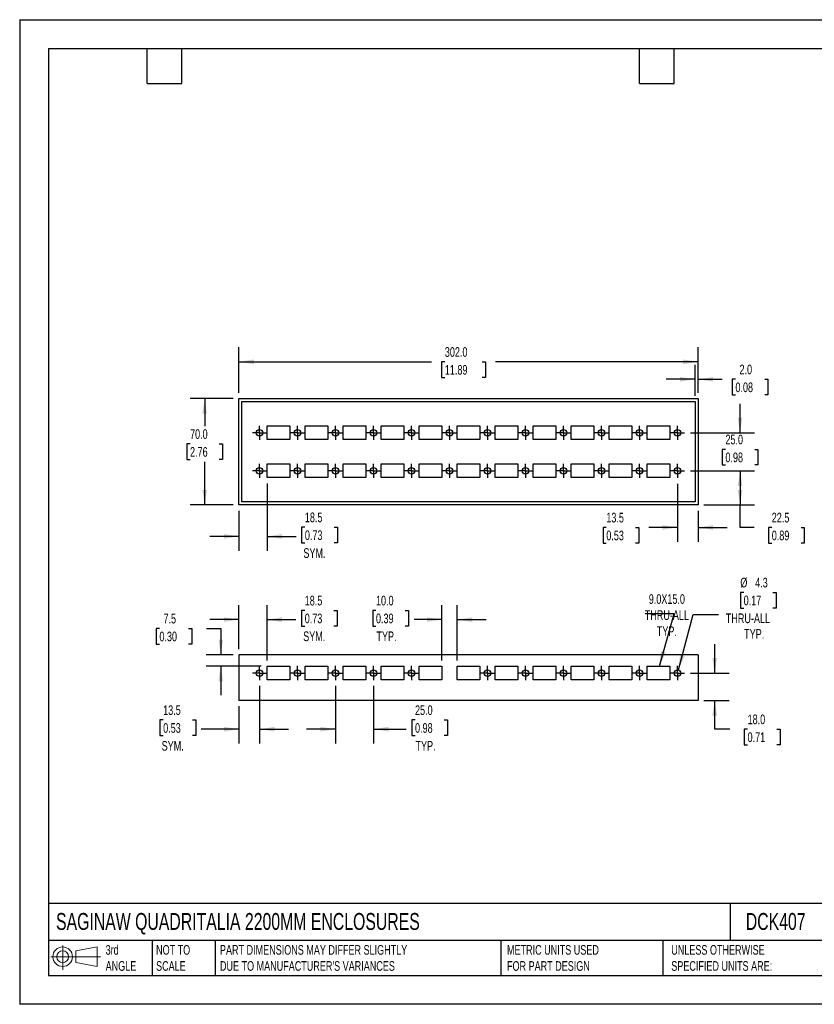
# Model space of a CAD drawing. Header units: millimetres. Extents: x 0 to 838, y 0 to 648.
# Tile 1 of 2: x 0 to 523, y 0 to 648. Entities that reach past the tile are written whole.
import ezdxf

# ---------------------------------------------------------------- set-up
doc = ezdxf.new("R2010")
doc.units = ezdxf.units.MM
doc.header["$LTSCALE"] = 3
doc.linetypes.add('CENTERX2', pattern=[20.32, 12.7, -2.54, 2.54, -2.54])
doc.layers.add('CENTER', color=40, linetype='CENTERX2')
doc.layers.add('DIMENSIONS', color=140, linetype='Continuous', lineweight=25)
doc.layers.add('TEXT', color=140, linetype='Continuous', lineweight=25)
doc.styles.add('SLDTEXTSTYLE0', font='TXT', dxfattribs={"width": 0.7})
doc.dimstyles.new('SLDDIMSTYLE0', dxfattribs={"dimtxt": 6.474023, "dimasz": 9.906, "dimexe": 0, "dimexo": 0.0625, "dimgap": 1.618506, "dimtad": 0, "dimtih": 1, "dimtoh": 1, "dimdec": 1, "dimrnd": 1e-09, "dimzin": 12, "dimdsep": 46, "dimtxsty": 'SLDTEXTSTYLE0', "dimsah": 1, "dimcen": 0, "dimadec": 0, "dimazin": 3, "dimtfac": 1, "dimtdec": 1, "dimtofl": 0, "dimtmove": 0, "dimatfit": 3, "dimfxl": 0, "dimfrac": 2, "dimtolj": 1, "dimtzin": 12, "dimarcsym": 0})
doc.dimstyles.new('SLDDIMSTYLE1', dxfattribs={"dimtxt": 6.474023, "dimasz": 9.906, "dimexe": 0, "dimexo": 0.0625, "dimgap": 1.618506, "dimtad": 0, "dimtih": 1, "dimtoh": 1, "dimdec": 1, "dimrnd": 1e-09, "dimzin": 12, "dimdsep": 46, "dimtxsty": 'SLDTEXTSTYLE0', "dimsah": 1, "dimcen": 0.09, "dimadec": 0, "dimazin": 3, "dimtfac": 1, "dimtdec": 1, "dimtmove": 0, "dimatfit": 0, "dimfxl": 0, "dimfrac": 2, "dimtolj": 1, "dimtzin": 12, "dimarcsym": 0})
doc.dimstyles.new('SLDDIMSTYLE2', dxfattribs={"dimtxt": 6.474023, "dimasz": 9.906, "dimexe": 0, "dimexo": 0.0625, "dimgap": 1.618506, "dimtad": 0, "dimtih": 1, "dimtoh": 1, "dimdec": 1, "dimrnd": 1e-09, "dimzin": 4, "dimdsep": 46, "dimtxsty": 'SLDTEXTSTYLE0', "dimsah": 1, "dimcen": 0.09, "dimadec": 0, "dimazin": 1, "dimtfac": 1, "dimtdec": 1, "dimtmove": 0, "dimatfit": 0, "dimfxl": 0, "dimfrac": 2, "dimtolj": 1, "dimtzin": 12, "dimarcsym": 0})
doc.dimstyles.new('SLDDIMSTYLE3', dxfattribs={"dimtxt": 0.18, "dimasz": 9.906, "dimexe": 0, "dimexo": 0.0625, "dimgap": 0, "dimtad": 0, "dimtih": 1, "dimtoh": 1, "dimdec": 0, "dimrnd": 1e-09, "dimzin": 0, "dimdsep": 46, "dimtxsty": 'Standard', "dimsah": 1, "dimcen": 0.09, "dimadec": 0, "dimazin": 0, "dimtfac": 9.906, "dimtdec": 0, "dimtofl": 0, "dimtmove": 0, "dimatfit": 3, "dimfxl": 0, "dimfrac": 2, "dimtolj": 1, "dimtzin": 0, "dimarcsym": 0})
doc.dimstyles.new('SLDDIMSTYLE4', dxfattribs={"dimtxt": 6.474023, "dimasz": 9.906, "dimexe": 0, "dimexo": 0.0625, "dimgap": 1.618506, "dimtad": 0, "dimtih": 1, "dimtoh": 1, "dimdec": 1, "dimrnd": 1e-09, "dimzin": 12, "dimdsep": 46, "dimtxsty": 'SLDTEXTSTYLE0', "dimsah": 1, "dimcen": 0.09, "dimadec": 0, "dimazin": 3, "dimtfac": 1, "dimtdec": 1, "dimtofl": 0, "dimtmove": 0, "dimatfit": 3, "dimfxl": 0, "dimfrac": 2, "dimtolj": 1, "dimtzin": 12, "dimarcsym": 0})
doc.dimstyles.new('SLDDIMSTYLE5', dxfattribs={"dimtxt": 6.474023, "dimasz": 9.906, "dimexe": 0, "dimexo": 0.0625, "dimgap": 1.618506, "dimtad": 0, "dimtih": 1, "dimtoh": 1, "dimdec": 1, "dimrnd": 1e-09, "dimzin": 4, "dimdsep": 46, "dimtxsty": 'SLDTEXTSTYLE0', "dimsah": 1, "dimcen": 0.09, "dimadec": 0, "dimazin": 1, "dimtfac": 1, "dimtdec": 1, "dimtofl": 0, "dimtmove": 0, "dimatfit": 3, "dimfxl": 0, "dimfrac": 2, "dimtolj": 1, "dimtzin": 12, "dimarcsym": 0})

# ---------------------------------------------------------------- blocks, each defined once
blk = doc.blocks.new('Block11')
at = {"color": 7, "linetype": 'Continuous', "lineweight": 18}
for p, q in [((7.77, 15.93), (7.77, 0)), ((16.44, 12.5), (30.53, 15.1)), ((30.53, 15.1), (30.53, 2.19)), ((0, 8.65), (32.62, 8.65)), ((16.44, 4.79), (16.44, 12.5)), ((16.44, 4.79), (30.53, 2.19))]:
    blk.add_line(p, q, dxfattribs=at)
for radius in [6.45, 3.86]:
    blk.add_circle((7.77, 8.65), radius, dxfattribs=at)
blk = doc.blocks.new('Block12')
at = {"color": 7, "linetype": 'Continuous'}
blk.add_blockref('Block11', (0, 0), dxfattribs=at)
blk = doc.blocks.new('_D')
at = {"layer": 'DIMENSIONS'}
for p, q in [((476.23, 270.96), (474.06, 270.96)), ((474.06, 270.96), (474.06, 260.67)), ((495.47, 270.96), (497.65, 270.96)), ((497.65, 270.96), (497.65, 260.67)), ((474.06, 260.67), (476.23, 260.67)), ((497.65, 260.67), (495.47, 260.67)), ((433.28, 219.94), (443.06, 256.41)), ((443.06, 256.41), (459.72, 256.41))]:
    blk.add_line(p, q, dxfattribs=at)
blk.add_solid([(433.28, 219.94), (437.32, 229.11), (434.37, 229.9)], dxfattribs=at)
at = {"layer": 'DIMENSIONS', "char_height": 6.35, "attachment_point": 1, "style": 'SLDTEXTSTYLE0'}
for s, insert in [('%%c', (474.04, 280.6)), ('4.3', (483.81, 280.6)), ('0.17', (476.23, 268.86)), ('THRU-ALL', (464.49, 257.12)), ('TYP.', (476.55, 246.83))]:
    blk.add_mtext(s, dxfattribs=dict(at, insert=insert))
blk = doc.blocks.new('_D_1')
at = {"layer": 'DIMENSIONS'}
for p, q in [((91.91, 247.28), (89.74, 247.28)), ((89.74, 247.28), (89.74, 236.99)), ((111.15, 247.28), (113.32, 247.28)), ((113.32, 247.28), (113.32, 236.99)), ((122.82, 247.28), (132.28, 247.28)), ((132.28, 247.28), (132.28, 229.89)), ((89.74, 236.99), (91.91, 236.99)), ((113.32, 236.99), (111.15, 236.99)), ((140.42, 229.89), (122.75, 229.89)), ((158.92, 222.39), (122.75, 222.39)), ((132.28, 222.39), (132.28, 203.34))]:
    blk.add_line(p, q, dxfattribs=at)
for points in [[(132.28, 229.89), (133.8, 239.79), (130.75, 239.79)], [(132.28, 222.39), (130.75, 212.48), (133.8, 212.48)]]:
    blk.add_solid(points, dxfattribs=at)
at = {"layer": 'DIMENSIONS', "char_height": 6.35, "attachment_point": 1, "style": 'SLDTEXTSTYLE0'}
for s, insert in [('7.5', (94.6, 256.91)), ('0.30', (91.91, 245.17))]:
    blk.add_mtext(s, dxfattribs=dict(at, insert=insert))
blk = doc.blocks.new('_D_2')
at = {"layer": 'DIMENSIONS'}
for p, q in [((234.37, 259.13), (232.2, 259.13)), ((232.2, 259.13), (232.2, 248.84)), ((253.61, 259.13), (255.78, 259.13)), ((255.78, 259.13), (255.78, 248.84)), ((277.73, 226.2), (277.73, 262.6)), ((287.73, 226.2), (287.73, 262.6)), ((277.73, 253.07), (259.41, 253.07)), ((287.73, 253.07), (306.78, 253.07)), ((232.2, 248.84), (234.37, 248.84)), ((255.78, 248.84), (253.61, 248.84))]:
    blk.add_line(p, q, dxfattribs=at)
for points in [[(277.73, 253.07), (267.83, 254.59), (267.83, 251.55)], [(287.73, 253.07), (297.64, 251.55), (297.64, 254.59)]]:
    blk.add_solid(points, dxfattribs=at)
at = {"layer": 'DIMENSIONS', "char_height": 6.35, "attachment_point": 1, "style": 'SLDTEXTSTYLE0'}
for s, insert in [('10.0', (234.37, 268.76)), ('0.39', (234.37, 257.02)), ('TYP.', (234.68, 245.28))]:
    blk.add_mtext(s, dxfattribs=dict(at, insert=insert))
blk = doc.blocks.new('_D_3')
at = {"layer": 'DIMENSIONS'}
for p, q in [((457.17, 217.89), (457.17, 236.94)), ((441.21, 217.89), (466.69, 217.89)), ((450.04, 199.89), (466.69, 199.89)), ((457.17, 181.01), (457.17, 199.89)), ((467.15, 181.01), (457.17, 181.01)), ((478.82, 181.01), (476.65, 181.01)), ((476.65, 181.01), (476.65, 170.72)), ((498.06, 181.01), (500.23, 181.01)), ((500.23, 181.01), (500.23, 170.72)), ((476.65, 170.72), (478.82, 170.72)), ((500.23, 170.72), (498.06, 170.72))]:
    blk.add_line(p, q, dxfattribs=at)
for points in [[(457.17, 217.89), (458.69, 227.79), (455.64, 227.79)], [(457.17, 199.89), (455.64, 189.98), (458.69, 189.98)]]:
    blk.add_solid(points, dxfattribs=at)
at = {"layer": 'DIMENSIONS', "char_height": 6.35, "attachment_point": 1, "style": 'SLDTEXTSTYLE0'}
for s, insert in [('18.0', (478.82, 190.64)), ('0.71', (478.82, 178.9))]:
    blk.add_mtext(s, dxfattribs=dict(at, insert=insert))
blk = doc.blocks.new('_D_4')
at = {"layer": 'DIMENSIONS'}
for p, q in [((157.73, 209.41), (157.73, 171.48)), ((144.23, 196.08), (144.23, 171.48)), ((94.39, 187.06), (92.22, 187.06)), ((92.22, 187.06), (92.22, 176.77)), ((113.63, 187.06), (115.81, 187.06)), ((115.81, 187.06), (115.81, 176.77)), ((92.22, 176.77), (94.39, 176.77)), ((115.81, 176.77), (113.63, 176.77)), ((144.23, 181.01), (119.43, 181.01)), ((157.73, 181.01), (176.78, 181.01))]:
    blk.add_line(p, q, dxfattribs=at)
for points in [[(144.23, 181.01), (134.33, 182.53), (134.33, 179.48)], [(157.73, 181.01), (167.64, 179.48), (167.64, 182.53)]]:
    blk.add_solid(points, dxfattribs=at)
at = {"layer": 'DIMENSIONS', "char_height": 6.35, "attachment_point": 1, "style": 'SLDTEXTSTYLE0'}
for s, insert in [('13.5', (94.39, 196.7)), ('0.53', (94.39, 184.96)), ('SYM.', (93.41, 173.22))]:
    blk.add_mtext(s, dxfattribs=dict(at, insert=insert))
blk = doc.blocks.new('_D_5')
at = {"layer": 'DIMENSIONS'}
for p, q in [((207.73, 209.41), (207.73, 171.48)), ((232.73, 209.41), (232.73, 171.48)), ((260.06, 187.06), (257.89, 187.06)), ((257.89, 187.06), (257.89, 176.77)), ((279.3, 187.06), (281.48, 187.06)), ((281.48, 187.06), (281.48, 176.77)), ((207.73, 181.01), (188.68, 181.01)), ((232.73, 181.01), (254.27, 181.01)), ((257.89, 176.77), (260.06, 176.77)), ((281.48, 176.77), (279.3, 176.77))]:
    blk.add_line(p, q, dxfattribs=at)
for points in [[(207.73, 181.01), (197.83, 182.53), (197.83, 179.48)], [(232.73, 181.01), (242.64, 179.48), (242.64, 182.53)]]:
    blk.add_solid(points, dxfattribs=at)
at = {"layer": 'DIMENSIONS', "char_height": 6.35, "attachment_point": 1, "style": 'SLDTEXTSTYLE0'}
for s, insert in [('25.0', (260.06, 196.7)), ('0.98', (260.06, 184.96)), ('TYP.', (260.37, 173.22))]:
    blk.add_mtext(s, dxfattribs=dict(at, insert=insert))
blk = doc.blocks.new('_D_6')
at = {"layer": 'DIMENSIONS'}
for p, q in [((144.23, 233.7), (144.23, 262.6)), ((162.73, 226.2), (162.73, 262.6)), ((187.5, 259.13), (185.33, 259.13)), ((185.33, 259.13), (185.33, 248.84)), ((206.74, 259.13), (208.91, 259.13)), ((208.91, 259.13), (208.91, 248.84)), ((144.23, 253.07), (125.18, 253.07)), ((162.73, 253.07), (181.7, 253.07)), ((185.33, 248.84), (187.5, 248.84)), ((208.91, 248.84), (206.74, 248.84))]:
    blk.add_line(p, q, dxfattribs=at)
for points in [[(144.23, 253.07), (134.33, 254.59), (134.33, 251.55)], [(162.73, 253.07), (172.64, 251.55), (172.64, 254.59)]]:
    blk.add_solid(points, dxfattribs=at)
at = {"layer": 'DIMENSIONS', "char_height": 6.35, "attachment_point": 1, "style": 'SLDTEXTSTYLE0'}
for s, insert in [('18.5', (187.5, 268.76)), ('0.73', (187.5, 257.02)), ('SYM.', (186.51, 245.28))]:
    blk.add_mtext(s, dxfattribs=dict(at, insert=insert))
blk = doc.blocks.new('SW_CENTERMARKSYMBOL_0')
at = {"layer": 'CENTER', "color": 0}
for p, q in [((-2.54, 0), (-4.665, 0)), ((0, 0), (-2.54, 0)), ((0, 2.54), (0, 4.665)), ((0, 0), (0, 2.54)), ((0, 0), (0, -2.54)), ((0, 0), (2.54, 0)), ((2.54, 0), (4.665, 0)), ((0, -2.54), (0, -4.665))]:
    blk.add_line(p, q, dxfattribs=at)
blk = doc.blocks.new('SW_CENTERMARKSYMBOL_1')
at = {"layer": 'CENTER', "color": 0}
for p, q in [((-2.54, 0), (-4.665, 0)), ((0, 0), (-2.54, 0)), ((0, 2.54), (0, 4.665)), ((0, 0), (0, 2.54)), ((0, 0), (0, -2.54)), ((0, 0), (2.54, 0)), ((2.54, 0), (4.665, 0)), ((0, -2.54), (0, -4.665))]:
    blk.add_line(p, q, dxfattribs=at)
blk = doc.blocks.new('SW_CENTERMARKSYMBOL_2')
at = {"layer": 'CENTER', "color": 0}
for p, q in [((-2.54, 0), (-4.665, 0)), ((0, 0), (-2.54, 0)), ((0, 2.54), (0, 4.665)), ((0, 0), (0, 2.54)), ((0, 0), (0, -2.54)), ((0, 0), (2.54, 0)), ((2.54, 0), (4.665, 0)), ((0, -2.54), (0, -4.665))]:
    blk.add_line(p, q, dxfattribs=at)
blk = doc.blocks.new('SW_CENTERMARKSYMBOL_3')
at = {"layer": 'CENTER', "color": 0}
for p, q in [((-2.54, 0), (-4.665, 0)), ((0, 0), (-2.54, 0)), ((0, 2.54), (0, 4.665)), ((0, 0), (0, 2.54)), ((0, 0), (0, -2.54)), ((0, 0), (2.54, 0)), ((2.54, 0), (4.665, 0)), ((0, -2.54), (0, -4.665))]:
    blk.add_line(p, q, dxfattribs=at)
blk = doc.blocks.new('SW_CENTERMARKSYMBOL_4')
at = {"layer": 'CENTER', "color": 0}
for p, q in [((-2.54, 0), (-4.665, 0)), ((0, 0), (-2.54, 0)), ((0, 2.54), (0, 4.665)), ((0, 0), (0, 2.54)), ((0, 0), (0, -2.54)), ((0, 0), (2.54, 0)), ((2.54, 0), (4.665, 0)), ((0, -2.54), (0, -4.665))]:
    blk.add_line(p, q, dxfattribs=at)
blk = doc.blocks.new('SW_CENTERMARKSYMBOL_5')
at = {"layer": 'CENTER', "color": 0}
for p, q in [((-2.54, 0), (-4.665, 0)), ((0, 0), (-2.54, 0)), ((0, 2.54), (0, 4.665)), ((0, 0), (0, 2.54)), ((0, 0), (0, -2.54)), ((0, 0), (2.54, 0)), ((2.54, 0), (4.665, 0)), ((0, -2.54), (0, -4.665))]:
    blk.add_line(p, q, dxfattribs=at)
blk = doc.blocks.new('SW_CENTERMARKSYMBOL_6')
at = {"layer": 'CENTER', "color": 0}
for p, q in [((-2.54, 0), (-4.665, 0)), ((0, 0), (-2.54, 0)), ((0, 2.54), (0, 4.665)), ((0, 0), (0, 2.54)), ((0, 0), (0, -2.54)), ((0, 0), (2.54, 0)), ((2.54, 0), (4.665, 0)), ((0, -2.54), (0, -4.665))]:
    blk.add_line(p, q, dxfattribs=at)
blk = doc.blocks.new('SW_CENTERMARKSYMBOL_7')
at = {"layer": 'CENTER', "color": 0}
for p, q in [((-2.54, 0), (-4.665, 0)), ((0, 0), (-2.54, 0)), ((0, 2.54), (0, 4.665)), ((0, 0), (0, 2.54)), ((0, 0), (0, -2.54)), ((0, 0), (2.54, 0)), ((2.54, 0), (4.665, 0)), ((0, -2.54), (0, -4.665))]:
    blk.add_line(p, q, dxfattribs=at)
blk = doc.blocks.new('SW_CENTERMARKSYMBOL_8')
at = {"layer": 'CENTER', "color": 0}
for p, q in [((-2.54, 0), (-4.665, 0)), ((0, 0), (-2.54, 0)), ((0, 2.54), (0, 4.665)), ((0, 0), (0, 2.54)), ((0, 0), (0, -2.54)), ((0, 0), (2.54, 0)), ((2.54, 0), (4.665, 0)), ((0, -2.54), (0, -4.665))]:
    blk.add_line(p, q, dxfattribs=at)
blk = doc.blocks.new('SW_CENTERMARKSYMBOL_9')
at = {"layer": 'CENTER', "color": 0}
for p, q in [((-2.54, 0), (-4.665, 0)), ((0, 0), (-2.54, 0)), ((0, 2.54), (0, 4.665)), ((0, 0), (0, 2.54)), ((0, 0), (0, -2.54)), ((0, 0), (2.54, 0)), ((2.54, 0), (4.665, 0)), ((0, -2.54), (0, -4.665))]:
    blk.add_line(p, q, dxfattribs=at)
blk = doc.blocks.new('SW_CENTERMARKSYMBOL_10')
at = {"layer": 'CENTER', "color": 0}
for p, q in [((-2.54, 0), (-4.665, 0)), ((0, 0), (-2.54, 0)), ((0, 2.54), (0, 4.665)), ((0, 0), (0, 2.54)), ((0, 0), (0, -2.54)), ((0, 0), (2.54, 0)), ((2.54, 0), (4.665, 0)), ((0, -2.54), (0, -4.665))]:
    blk.add_line(p, q, dxfattribs=at)
blk = doc.blocks.new('_D_11')
at = {"layer": 'DIMENSIONS'}
for p, q in [((444.23, 400.28), (444.23, 420.69)), ((446.23, 402.28), (446.23, 420.69)), ((444.23, 411.16), (425.18, 411.16)), ((446.23, 411.16), (462.04, 411.16)), ((470.81, 411.16), (468.64, 411.16)), ((468.64, 411.16), (468.64, 400.87)), ((490.05, 411.16), (492.22, 411.16)), ((492.22, 411.16), (492.22, 400.87)), ((468.64, 400.87), (470.81, 400.87)), ((492.22, 400.87), (490.05, 400.87))]:
    blk.add_line(p, q, dxfattribs=at)
for points in [[(444.23, 411.16), (434.33, 412.68), (434.33, 409.64)], [(446.23, 411.16), (456.14, 409.64), (456.14, 412.68)]]:
    blk.add_solid(points, dxfattribs=at)
at = {"layer": 'DIMENSIONS', "char_height": 6.35, "attachment_point": 1, "style": 'SLDTEXTSTYLE0'}
for s, insert in [('2.0', (473.5, 420.8)), ('0.08', (470.81, 409.06))]:
    blk.add_mtext(s, dxfattribs=dict(at, insert=insert))
blk = doc.blocks.new('_D_12')
at = {"layer": 'DIMENSIONS'}
for p, q in [((144.23, 402.28), (144.23, 432.19)), ((446.23, 402.28), (446.23, 432.19)), ((144.23, 422.67), (270.89, 422.67)), ((279.66, 422.67), (277.48, 422.67)), ((277.48, 422.67), (277.48, 412.38)), ((304.28, 422.67), (306.46, 422.67)), ((306.46, 422.67), (306.46, 412.38)), ((446.23, 422.67), (313.05, 422.67)), ((277.48, 412.38), (279.66, 412.38)), ((306.46, 412.38), (304.28, 412.38))]:
    blk.add_line(p, q, dxfattribs=at)
for points in [[(144.23, 422.67), (154.14, 421.14), (154.14, 424.19)], [(446.23, 422.67), (436.33, 424.19), (436.33, 421.14)]]:
    blk.add_solid(points, dxfattribs=at)
at = {"layer": 'DIMENSIONS', "char_height": 6.35, "attachment_point": 1, "style": 'SLDTEXTSTYLE0'}
for s, insert in [('302.0', (279.66, 432.3)), ('11.89', (279.66, 420.56))]:
    blk.add_mtext(s, dxfattribs=dict(at, insert=insert))
blk = doc.blocks.new('_D_13')
at = {"layer": 'DIMENSIONS'}
for p, q in [((140.42, 398.47), (112.16, 398.47)), ((121.69, 398.47), (121.69, 380.41)), ((112.07, 368.67), (109.9, 368.67)), ((109.9, 368.67), (109.9, 358.38)), ((131.31, 368.67), (133.48, 368.67)), ((133.48, 368.67), (133.48, 358.38)), ((109.9, 358.38), (112.07, 358.38)), ((121.69, 328.47), (121.69, 356.93)), ((133.48, 358.38), (131.31, 358.38)), ((140.42, 328.47), (112.16, 328.47))]:
    blk.add_line(p, q, dxfattribs=at)
for points in [[(121.69, 398.47), (120.17, 388.56), (123.21, 388.56)], [(121.69, 328.47), (123.21, 338.37), (120.17, 338.37)]]:
    blk.add_solid(points, dxfattribs=at)
at = {"layer": 'DIMENSIONS', "char_height": 6.35, "attachment_point": 1, "style": 'SLDTEXTSTYLE0'}
for s, insert in [('70.0', (112.07, 378.3)), ('2.76', (112.07, 366.56))]:
    blk.add_mtext(s, dxfattribs=dict(at, insert=insert))
blk = doc.blocks.new('_D_14')
at = {"layer": 'DIMENSIONS'}
for p, q in [((473.85, 375.97), (473.85, 395.02)), ((441.21, 375.97), (483.38, 375.97)), ((464.23, 365.08), (462.06, 365.08)), ((462.06, 365.08), (462.06, 354.79)), ((483.47, 365.08), (485.65, 365.08)), ((485.65, 365.08), (485.65, 354.79)), ((441.21, 350.97), (483.38, 350.97)), ((462.06, 354.79), (464.23, 354.79)), ((473.85, 350.97), (473.85, 331.92)), ((485.65, 354.79), (483.47, 354.79))]:
    blk.add_line(p, q, dxfattribs=at)
for points in [[(473.85, 375.97), (475.38, 385.87), (472.33, 385.87)], [(473.85, 350.97), (472.33, 341.06), (475.38, 341.06)]]:
    blk.add_solid(points, dxfattribs=at)
at = {"layer": 'DIMENSIONS', "char_height": 6.35, "attachment_point": 1, "style": 'SLDTEXTSTYLE0'}
for s, insert in [('25.0', (464.23, 374.72)), ('0.98', (464.23, 362.98))]:
    blk.add_mtext(s, dxfattribs=dict(at, insert=insert))
blk = doc.blocks.new('_D_15')
at = {"layer": 'DIMENSIONS'}
for p, q in [((441.21, 350.97), (483.38, 350.97)), ((473.85, 350.97), (473.85, 328.47)), ((450.04, 328.47), (483.38, 328.47)), ((473.85, 313.71), (473.85, 328.47)), ((483.05, 313.71), (473.85, 313.71)), ((494.72, 313.71), (492.54, 313.71)), ((492.54, 313.71), (492.54, 303.42)), ((513.95, 313.71), (516.13, 313.71)), ((516.13, 313.71), (516.13, 303.42)), ((492.54, 303.42), (494.72, 303.42)), ((516.13, 303.42), (513.95, 303.42))]:
    blk.add_line(p, q, dxfattribs=at)
for points in [[(473.85, 350.97), (472.33, 341.06), (475.38, 341.06)], [(473.85, 328.47), (475.38, 338.37), (472.33, 338.37)]]:
    blk.add_solid(points, dxfattribs=at)
at = {"layer": 'DIMENSIONS', "char_height": 6.35, "attachment_point": 1, "style": 'SLDTEXTSTYLE0'}
for s, insert in [('22.5', (494.72, 323.34)), ('0.89', (494.72, 311.6))]:
    blk.add_mtext(s, dxfattribs=dict(at, insert=insert))
blk = doc.blocks.new('_D_16')
at = {"layer": 'DIMENSIONS'}
for p, q in [((432.73, 342.49), (432.73, 304.18)), ((446.23, 324.66), (446.23, 304.18)), ((385.88, 313.71), (383.71, 313.71)), ((383.71, 313.71), (383.71, 303.42)), ((405.12, 313.71), (407.29, 313.71)), ((407.29, 313.71), (407.29, 303.42)), ((432.73, 313.71), (413.89, 313.71)), ((446.23, 313.71), (465.28, 313.71)), ((383.71, 303.42), (385.88, 303.42)), ((407.29, 303.42), (405.12, 303.42))]:
    blk.add_line(p, q, dxfattribs=at)
for points in [[(432.73, 313.71), (422.83, 315.23), (422.83, 312.18)], [(446.23, 313.71), (456.14, 312.18), (456.14, 315.23)]]:
    blk.add_solid(points, dxfattribs=at)
at = {"layer": 'DIMENSIONS', "char_height": 6.35, "attachment_point": 1, "style": 'SLDTEXTSTYLE0'}
for s, insert in [('13.5', (385.88, 323.34)), ('0.53', (385.88, 311.6))]:
    blk.add_mtext(s, dxfattribs=dict(at, insert=insert))
blk = doc.blocks.new('_D_17')
at = {"layer": 'DIMENSIONS'}
for p, q in [((162.73, 342.66), (162.73, 298.28)), ((144.23, 324.66), (144.23, 298.28)), ((187.6, 313.86), (185.43, 313.86)), ((185.43, 313.86), (185.43, 303.58)), ((206.84, 313.86), (209.02, 313.86)), ((209.02, 313.86), (209.02, 303.58)), ((144.23, 307.81), (125.18, 307.81)), ((162.73, 307.81), (181.81, 307.81)), ((185.43, 303.58), (187.6, 303.58)), ((209.02, 303.58), (206.84, 303.58))]:
    blk.add_line(p, q, dxfattribs=at)
for points in [[(144.23, 307.81), (134.33, 309.33), (134.33, 306.28)], [(162.73, 307.81), (172.64, 306.28), (172.64, 309.33)]]:
    blk.add_solid(points, dxfattribs=at)
at = {"layer": 'DIMENSIONS', "char_height": 6.35, "attachment_point": 1, "style": 'SLDTEXTSTYLE0'}
for s, insert in [('18.5', (187.6, 323.5)), ('0.73', (187.6, 311.76)), ('SYM.', (186.62, 300.02))]:
    blk.add_mtext(s, dxfattribs=dict(at, insert=insert))
blk = doc.blocks.new('SW_CENTERMARKSYMBOL_15')
at = {"layer": 'CENTER', "color": 0}
for p, q in [((-2.54, 0), (-4.665, 0)), ((0, 0), (-2.54, 0)), ((0, 2.54), (0, 4.665)), ((0, 0), (0, 2.54)), ((0, 0), (0, -2.54)), ((0, 0), (2.54, 0)), ((2.54, 0), (4.665, 0)), ((0, -2.54), (0, -4.665))]:
    blk.add_line(p, q, dxfattribs=at)
blk = doc.blocks.new('SW_CENTERMARKSYMBOL_16')
at = {"layer": 'CENTER', "color": 0}
for p, q in [((-2.54, 0), (-4.665, 0)), ((0, 0), (-2.54, 0)), ((0, 2.54), (0, 4.665)), ((0, 0), (0, 2.54)), ((0, 0), (0, -2.54)), ((0, 0), (2.54, 0)), ((2.54, 0), (4.665, 0)), ((0, -2.54), (0, -4.665))]:
    blk.add_line(p, q, dxfattribs=at)
blk = doc.blocks.new('SW_CENTERMARKSYMBOL_17')
at = {"layer": 'CENTER', "color": 0}
for p, q in [((-2.54, 0), (-4.665, 0)), ((0, 0), (-2.54, 0)), ((0, 2.54), (0, 4.665)), ((0, 0), (0, 2.54)), ((0, 0), (0, -2.54)), ((0, 0), (2.54, 0)), ((2.54, 0), (4.665, 0)), ((0, -2.54), (0, -4.665))]:
    blk.add_line(p, q, dxfattribs=at)
blk = doc.blocks.new('SW_CENTERMARKSYMBOL_18')
at = {"layer": 'CENTER', "color": 0}
for p, q in [((-2.54, 0), (-4.665, 0)), ((0, 0), (-2.54, 0)), ((0, 2.54), (0, 4.665)), ((0, 0), (0, 2.54)), ((0, 0), (0, -2.54)), ((0, 0), (2.54, 0)), ((2.54, 0), (4.665, 0)), ((0, -2.54), (0, -4.665))]:
    blk.add_line(p, q, dxfattribs=at)
blk = doc.blocks.new('SW_CENTERMARKSYMBOL_19')
at = {"layer": 'CENTER', "color": 0}
for p, q in [((-2.54, 0), (-4.665, 0)), ((0, 0), (-2.54, 0)), ((0, 2.54), (0, 4.665)), ((0, 0), (0, 2.54)), ((0, 0), (0, -2.54)), ((0, 0), (2.54, 0)), ((2.54, 0), (4.665, 0)), ((0, -2.54), (0, -4.665))]:
    blk.add_line(p, q, dxfattribs=at)
blk = doc.blocks.new('SW_CENTERMARKSYMBOL_20')
at = {"layer": 'CENTER', "color": 0}
for p, q in [((-2.54, 0), (-4.665, 0)), ((0, 0), (-2.54, 0)), ((0, 2.54), (0, 4.665)), ((0, 0), (0, 2.54)), ((0, 0), (0, -2.54)), ((0, 0), (2.54, 0)), ((2.54, 0), (4.665, 0)), ((0, -2.54), (0, -4.665))]:
    blk.add_line(p, q, dxfattribs=at)
blk = doc.blocks.new('SW_CENTERMARKSYMBOL_21')
at = {"layer": 'CENTER', "color": 0}
for p, q in [((-2.54, 0), (-4.665, 0)), ((0, 0), (-2.54, 0)), ((0, 2.54), (0, 4.665)), ((0, 0), (0, 2.54)), ((0, 0), (0, -2.54)), ((0, 0), (2.54, 0)), ((2.54, 0), (4.665, 0)), ((0, -2.54), (0, -4.665))]:
    blk.add_line(p, q, dxfattribs=at)
blk = doc.blocks.new('SW_CENTERMARKSYMBOL_22')
at = {"layer": 'CENTER', "color": 0}
for p, q in [((-2.54, 0), (-4.665, 0)), ((0, 0), (-2.54, 0)), ((0, 2.54), (0, 4.665)), ((0, 0), (0, 2.54)), ((0, 0), (0, -2.54)), ((0, 0), (2.54, 0)), ((2.54, 0), (4.665, 0)), ((0, -2.54), (0, -4.665))]:
    blk.add_line(p, q, dxfattribs=at)
blk = doc.blocks.new('SW_CENTERMARKSYMBOL_23')
at = {"layer": 'CENTER', "color": 0}
for p, q in [((-2.54, 0), (-4.665, 0)), ((0, 0), (-2.54, 0)), ((0, 2.54), (0, 4.665)), ((0, 0), (0, 2.54)), ((0, 0), (0, -2.54)), ((0, 0), (2.54, 0)), ((2.54, 0), (4.665, 0)), ((0, -2.54), (0, -4.665))]:
    blk.add_line(p, q, dxfattribs=at)
blk = doc.blocks.new('SW_CENTERMARKSYMBOL_24')
at = {"layer": 'CENTER', "color": 0}
for p, q in [((-2.54, 0), (-4.665, 0)), ((0, 0), (-2.54, 0)), ((0, 2.54), (0, 4.665)), ((0, 0), (0, 2.54)), ((0, 0), (0, -2.54)), ((0, 0), (2.54, 0)), ((2.54, 0), (4.665, 0)), ((0, -2.54), (0, -4.665))]:
    blk.add_line(p, q, dxfattribs=at)
blk = doc.blocks.new('SW_CENTERMARKSYMBOL_25')
at = {"layer": 'CENTER', "color": 0}
for p, q in [((-2.54, 0), (-4.665, 0)), ((0, 0), (-2.54, 0)), ((0, 2.54), (0, 4.665)), ((0, 0), (0, 2.54)), ((0, 0), (0, -2.54)), ((0, 0), (2.54, 0)), ((2.54, 0), (4.665, 0)), ((0, -2.54), (0, -4.665))]:
    blk.add_line(p, q, dxfattribs=at)
blk = doc.blocks.new('SW_CENTERMARKSYMBOL_26')
at = {"layer": 'CENTER', "color": 0}
for p, q in [((-2.54, 0), (-4.665, 0)), ((0, 0), (-2.54, 0)), ((0, 2.54), (0, 4.665)), ((0, 0), (0, 2.54)), ((0, 0), (0, -2.54)), ((0, 0), (2.54, 0)), ((2.54, 0), (4.665, 0)), ((0, -2.54), (0, -4.665))]:
    blk.add_line(p, q, dxfattribs=at)
blk = doc.blocks.new('SW_CENTERMARKSYMBOL_27')
at = {"layer": 'CENTER', "color": 0}
for p, q in [((-2.54, 0), (-4.665, 0)), ((0, 0), (-2.54, 0)), ((0, 2.54), (0, 4.665)), ((0, 0), (0, 2.54)), ((0, 0), (0, -2.54)), ((0, 0), (2.54, 0)), ((2.54, 0), (4.665, 0)), ((0, -2.54), (0, -4.665))]:
    blk.add_line(p, q, dxfattribs=at)
blk = doc.blocks.new('SW_CENTERMARKSYMBOL_28')
at = {"layer": 'CENTER', "color": 0}
for p, q in [((-2.54, 0), (-4.665, 0)), ((0, 0), (-2.54, 0)), ((0, 2.54), (0, 4.665)), ((0, 0), (0, 2.54)), ((0, 0), (0, -2.54)), ((0, 0), (2.54, 0)), ((2.54, 0), (4.665, 0)), ((0, -2.54), (0, -4.665))]:
    blk.add_line(p, q, dxfattribs=at)
blk = doc.blocks.new('SW_CENTERMARKSYMBOL_29')
at = {"layer": 'CENTER', "color": 0}
for p, q in [((-2.54, 0), (-4.665, 0)), ((0, 0), (-2.54, 0)), ((0, 2.54), (0, 4.665)), ((0, 0), (0, 2.54)), ((0, 0), (0, -2.54)), ((0, 0), (2.54, 0)), ((2.54, 0), (4.665, 0)), ((0, -2.54), (0, -4.665))]:
    blk.add_line(p, q, dxfattribs=at)
blk = doc.blocks.new('SW_CENTERMARKSYMBOL_30')
at = {"layer": 'CENTER', "color": 0}
for p, q in [((-2.54, 0), (-4.665, 0)), ((0, 0), (-2.54, 0)), ((0, 2.54), (0, 4.665)), ((0, 0), (0, 2.54)), ((0, 0), (0, -2.54)), ((0, 0), (2.54, 0)), ((2.54, 0), (4.665, 0)), ((0, -2.54), (0, -4.665))]:
    blk.add_line(p, q, dxfattribs=at)
blk = doc.blocks.new('SW_CENTERMARKSYMBOL_31')
at = {"layer": 'CENTER', "color": 0}
for p, q in [((-2.54, 0), (-4.665, 0)), ((0, 0), (-2.54, 0)), ((0, 2.54), (0, 4.665)), ((0, 0), (0, 2.54)), ((0, 0), (0, -2.54)), ((0, 0), (2.54, 0)), ((2.54, 0), (4.665, 0)), ((0, -2.54), (0, -4.665))]:
    blk.add_line(p, q, dxfattribs=at)
blk = doc.blocks.new('SW_CENTERMARKSYMBOL_32')
at = {"layer": 'CENTER', "color": 0}
for p, q in [((-2.54, 0), (-4.665, 0)), ((0, 0), (-2.54, 0)), ((0, 2.54), (0, 4.665)), ((0, 0), (0, 2.54)), ((0, 0), (0, -2.54)), ((0, 0), (2.54, 0)), ((2.54, 0), (4.665, 0)), ((0, -2.54), (0, -4.665))]:
    blk.add_line(p, q, dxfattribs=at)
blk = doc.blocks.new('SW_CENTERMARKSYMBOL_33')
at = {"layer": 'CENTER', "color": 0}
for p, q in [((-2.54, 0), (-4.665, 0)), ((0, 0), (-2.54, 0)), ((0, 2.54), (0, 4.665)), ((0, 0), (0, 2.54)), ((0, 0), (0, -2.54)), ((0, 0), (2.54, 0)), ((2.54, 0), (4.665, 0)), ((0, -2.54), (0, -4.665))]:
    blk.add_line(p, q, dxfattribs=at)
blk = doc.blocks.new('SW_CENTERMARKSYMBOL_34')
at = {"layer": 'CENTER', "color": 0}
for p, q in [((-2.54, 0), (-4.665, 0)), ((0, 0), (-2.54, 0)), ((0, 2.54), (0, 4.665)), ((0, 0), (0, 2.54)), ((0, 0), (0, -2.54)), ((0, 0), (2.54, 0)), ((2.54, 0), (4.665, 0)), ((0, -2.54), (0, -4.665))]:
    blk.add_line(p, q, dxfattribs=at)
blk = doc.blocks.new('SW_CENTERMARKSYMBOL_35')
at = {"layer": 'CENTER', "color": 0}
for p, q in [((-2.54, 0), (-4.665, 0)), ((0, 0), (-2.54, 0)), ((0, 2.54), (0, 4.665)), ((0, 0), (0, 2.54)), ((0, 0), (0, -2.54)), ((0, 0), (2.54, 0)), ((2.54, 0), (4.665, 0)), ((0, -2.54), (0, -4.665))]:
    blk.add_line(p, q, dxfattribs=at)
blk = doc.blocks.new('SW_CENTERMARKSYMBOL_36')
at = {"layer": 'CENTER', "color": 0}
for p, q in [((-2.54, 0), (-4.665, 0)), ((0, 0), (-2.54, 0)), ((0, 2.54), (0, 4.665)), ((0, 0), (0, 2.54)), ((0, 0), (0, -2.54)), ((0, 0), (2.54, 0)), ((2.54, 0), (4.665, 0)), ((0, -2.54), (0, -4.665))]:
    blk.add_line(p, q, dxfattribs=at)
blk = doc.blocks.new('SW_CENTERMARKSYMBOL_37')
at = {"layer": 'CENTER', "color": 0}
for p, q in [((-2.54, 0), (-4.665, 0)), ((0, 0), (-2.54, 0)), ((0, 2.54), (0, 4.665)), ((0, 0), (0, 2.54)), ((0, 0), (0, -2.54)), ((0, 0), (2.54, 0)), ((2.54, 0), (4.665, 0)), ((0, -2.54), (0, -4.665))]:
    blk.add_line(p, q, dxfattribs=at)
blk = doc.blocks.new('SW_CENTERMARKSYMBOL_38')
at = {"layer": 'CENTER', "color": 0}
for p, q in [((-2.54, 0), (-4.665, 0)), ((0, 0), (-2.54, 0)), ((0, 2.54), (0, 4.665)), ((0, 0), (0, 2.54)), ((0, 0), (0, -2.54)), ((0, 0), (2.54, 0)), ((2.54, 0), (4.665, 0)), ((0, -2.54), (0, -4.665))]:
    blk.add_line(p, q, dxfattribs=at)

msp = doc.modelspace()

# ---------------------------------------------------------------- linework, layer by layer
at = {"color": 7, "linetype": 'Continuous'}
for p, q in [((0.01, 647.71), (0.01, 0.01)), ((0.01, 647.71), (838.21, 647.71)), ((838.21, 0.01), (0.01, 0.01))]:
    msp.add_line(p, q, dxfattribs=at)
for p, q in [((144.23, 328.47), (144.23, 398.47)), ((144.23, 398.47), (446.23, 398.47)), ((146.23, 396.47), (444.23, 396.47)), ((146.23, 330.47), (146.23, 396.47)), ((444.23, 396.47), (444.23, 330.47)), ((446.23, 398.47), (446.23, 328.47)), ((162.73, 380.47), (177.73, 380.47)), ((162.73, 371.47), (162.73, 380.47)), ((177.73, 380.47), (177.73, 371.47)), ((187.73, 380.47), (202.73, 380.47)), ((187.73, 371.47), (187.73, 380.47)), ((202.73, 380.47), (202.73, 371.47)), ((212.73, 380.47), (227.73, 380.47)), ((212.73, 371.47), (212.73, 380.47)), ((227.73, 380.47), (227.73, 371.47)), ((237.73, 380.47), (252.73, 380.47)), ((237.73, 371.47), (237.73, 380.47)), ((252.73, 380.47), (252.73, 371.47)), ((262.73, 380.47), (277.73, 380.47)), ((262.73, 371.47), (262.73, 380.47)), ((277.73, 380.47), (277.73, 371.47)), ((287.73, 371.47), (287.73, 380.47)), ((287.73, 380.47), (302.73, 380.47)), ((302.73, 380.47), (302.73, 371.47)), ((312.73, 371.47), (312.73, 380.47)), ((312.73, 380.47), (327.73, 380.47)), ((327.73, 380.47), (327.73, 371.47)), ((337.73, 371.47), (337.73, 380.47)), ((337.73, 380.47), (352.73, 380.47)), ((352.73, 380.47), (352.73, 371.47)), ((362.73, 371.47), (362.73, 380.47)), ((362.73, 380.47), (377.73, 380.47)), ((377.73, 380.47), (377.73, 371.47)), ((387.73, 371.47), (387.73, 380.47)), ((387.73, 380.47), (402.73, 380.47)), ((402.73, 380.47), (402.73, 371.47)), ((412.73, 371.47), (412.73, 380.47)), ((412.73, 380.47), (427.73, 380.47)), ((427.73, 380.47), (427.73, 371.47)), ((177.73, 371.47), (162.73, 371.47)), ((202.73, 371.47), (187.73, 371.47)), ((227.73, 371.47), (212.73, 371.47)), ((252.73, 371.47), (237.73, 371.47)), ((277.73, 371.47), (262.73, 371.47)), ((302.73, 371.47), (287.73, 371.47)), ((327.73, 371.47), (312.73, 371.47)), ((352.73, 371.47), (337.73, 371.47)), ((377.73, 371.47), (362.73, 371.47)), ((402.73, 371.47), (387.73, 371.47)), ((427.73, 371.47), (412.73, 371.47)), ((162.73, 355.47), (177.73, 355.47)), ((162.73, 346.47), (162.73, 355.47)), ((177.73, 355.47), (177.73, 346.47)), ((187.73, 355.47), (202.73, 355.47)), ((187.73, 346.47), (187.73, 355.47)), ((202.73, 355.47), (202.73, 346.47)), ((212.73, 355.47), (227.73, 355.47)), ((212.73, 346.47), (212.73, 355.47)), ((227.73, 355.47), (227.73, 346.47)), ((237.73, 355.47), (252.73, 355.47)), ((237.73, 346.47), (237.73, 355.47)), ((252.73, 355.47), (252.73, 346.47)), ((262.73, 355.47), (277.73, 355.47)), ((262.73, 346.47), (262.73, 355.47)), ((277.73, 355.47), (277.73, 346.47)), ((287.73, 346.47), (287.73, 355.47)), ((287.73, 355.47), (302.73, 355.47)), ((302.73, 355.47), (302.73, 346.47)), ((312.73, 346.47), (312.73, 355.47)), ((312.73, 355.47), (327.73, 355.47)), ((327.73, 355.47), (327.73, 346.47)), ((337.73, 346.47), (337.73, 355.47)), ((337.73, 355.47), (352.73, 355.47)), ((352.73, 355.47), (352.73, 346.47)), ((362.73, 346.47), (362.73, 355.47)), ((362.73, 355.47), (377.73, 355.47)), ((377.73, 355.47), (377.73, 346.47)), ((387.73, 346.47), (387.73, 355.47)), ((387.73, 355.47), (402.73, 355.47)), ((402.73, 355.47), (402.73, 346.47)), ((412.73, 346.47), (412.73, 355.47)), ((412.73, 355.47), (427.73, 355.47)), ((427.73, 355.47), (427.73, 346.47)), ((177.73, 346.47), (162.73, 346.47)), ((202.73, 346.47), (187.73, 346.47)), ((227.73, 346.47), (212.73, 346.47)), ((252.73, 346.47), (237.73, 346.47)), ((277.73, 346.47), (262.73, 346.47)), ((302.73, 346.47), (287.73, 346.47)), ((327.73, 346.47), (312.73, 346.47)), ((352.73, 346.47), (337.73, 346.47)), ((377.73, 346.47), (362.73, 346.47)), ((402.73, 346.47), (387.73, 346.47)), ((427.73, 346.47), (412.73, 346.47)), ((444.23, 330.47), (146.23, 330.47)), ((446.23, 328.47), (144.23, 328.47)), ((446.23, 229.89), (144.23, 229.89)), ((144.23, 229.89), (144.23, 199.89)), ((446.23, 229.89), (446.23, 199.89)), ((162.73, 213.39), (162.73, 222.39)), ((162.73, 222.39), (177.73, 222.39)), ((177.73, 222.39), (177.73, 213.39)), ((187.73, 213.39), (187.73, 222.39)), ((187.73, 222.39), (202.73, 222.39)), ((202.73, 222.39), (202.73, 213.39)), ((212.73, 213.39), (212.73, 222.39)), ((212.73, 222.39), (227.73, 222.39)), ((227.73, 222.39), (227.73, 213.39)), ((237.73, 213.39), (237.73, 222.39)), ((237.73, 222.39), (252.73, 222.39)), ((252.73, 222.39), (252.73, 213.39)), ((262.73, 213.39), (262.73, 222.39)), ((262.73, 222.39), (277.73, 222.39)), ((277.73, 222.39), (277.73, 213.39)), ((287.73, 222.39), (302.73, 222.39)), ((287.73, 213.39), (287.73, 222.39)), ((302.73, 222.39), (302.73, 213.39)), ((312.73, 222.39), (327.73, 222.39)), ((312.73, 213.39), (312.73, 222.39)), ((327.73, 222.39), (327.73, 213.39)), ((337.73, 222.39), (352.73, 222.39)), ((337.73, 213.39), (337.73, 222.39)), ((352.73, 222.39), (352.73, 213.39)), ((362.73, 222.39), (377.73, 222.39)), ((362.73, 213.39), (362.73, 222.39)), ((377.73, 222.39), (377.73, 213.39)), ((387.73, 213.39), (387.73, 222.39)), ((387.73, 222.39), (402.73, 222.39)), ((402.73, 222.39), (402.73, 213.39)), ((412.73, 222.39), (427.73, 222.39)), ((412.73, 213.39), (412.73, 222.39)), ((427.73, 222.39), (427.73, 213.39)), ((177.73, 213.39), (162.73, 213.39)), ((202.73, 213.39), (187.73, 213.39)), ((227.73, 213.39), (212.73, 213.39)), ((252.73, 213.39), (237.73, 213.39)), ((277.73, 213.39), (262.73, 213.39)), ((302.73, 213.39), (287.73, 213.39)), ((327.73, 213.39), (312.73, 213.39)), ((352.73, 213.39), (337.73, 213.39)), ((377.73, 213.39), (362.73, 213.39)), ((402.73, 213.39), (387.73, 213.39)), ((427.73, 213.39), (412.73, 213.39)), ((446.23, 199.89), (144.23, 199.89))]:
    msp.add_line(p, q)
for centre, radius in [((157.73, 375.97), 2.13), ((182.73, 375.97), 2.13), ((207.73, 375.97), 2.13), ((232.73, 375.97), 2.13), ((257.73, 375.97), 2.13), ((282.73, 375.97), 2.13), ((307.73, 375.97), 2.13), ((332.73, 375.97), 2.13), ((357.73, 375.97), 2.13), ((382.73, 375.97), 2.13), ((407.73, 375.97), 2.13), ((432.73, 375.97), 2.13), ((157.73, 350.97), 2.12), ((182.73, 350.97), 2.12), ((207.73, 350.97), 2.12), ((232.73, 350.97), 2.12), ((257.73, 350.97), 2.12), ((282.73, 350.97), 2.13), ((307.73, 350.97), 2.12), ((332.73, 350.97), 2.12), ((357.73, 350.97), 2.12), ((382.73, 350.97), 2.12), ((407.73, 350.97), 2.12), ((432.73, 350.97), 2.12), ((157.73, 217.89), 2.13), ((182.73, 217.89), 2.13), ((207.73, 217.89), 2.13), ((232.73, 217.89), 2.13), ((257.73, 217.89), 2.13), ((307.73, 217.89), 2.13), ((332.73, 217.89), 2.13), ((357.73, 217.89), 2.13), ((382.73, 217.89), 2.13), ((407.73, 217.89), 2.13), ((432.73, 217.89), 2.13)]:
    msp.add_circle(centre, radius)
at = {"layer": 'TEXT'}
for p, q in [((19.05, 628.65), (819.15, 628.65)), ((19.05, 628.65), (19.05, 19.05)), ((83.82, 605.79), (83.82, 628.65)), ((106.68, 605.79), (106.68, 628.65)), ((407.67, 605.79), (407.67, 628.65)), ((430.53, 605.79), (430.53, 628.65)), ((83.82, 605.79), (106.68, 605.79)), ((407.67, 605.79), (430.53, 605.79)), ((819.15, 66.38), (19.05, 66.38)), ((467.28, 66.38), (467.28, 41.91)), ((819.15, 41.91), (19.05, 41.91)), ((87.13, 41.91), (87.13, 19.05)), ((128.51, 41.91), (128.51, 19.05)), ((316.45, 41.91), (316.45, 19.05)), ((422.99, 41.91), (422.99, 19.05)), ((19.05, 19.05), (819.15, 19.05))]:
    msp.add_line(p, q, dxfattribs=at)

# ---------------------------------------------------------------- block references
at = {"layer": 'CENTER'}
for name, p in [('SW_CENTERMARKSYMBOL_35', (157.73, 375.97)), ('SW_CENTERMARKSYMBOL_33', (182.73, 375.97)), ('SW_CENTERMARKSYMBOL_31', (207.73, 375.97)), ('SW_CENTERMARKSYMBOL_29', (232.73, 375.97)), ('SW_CENTERMARKSYMBOL_27', (257.73, 375.97)), ('SW_CENTERMARKSYMBOL_38', (282.73, 375.97)), ('SW_CENTERMARKSYMBOL_15', (307.73, 375.97)), ('SW_CENTERMARKSYMBOL_17', (332.73, 375.97)), ('SW_CENTERMARKSYMBOL_19', (357.73, 375.97)), ('SW_CENTERMARKSYMBOL_21', (382.73, 375.97)), ('SW_CENTERMARKSYMBOL_23', (407.73, 375.97)), ('SW_CENTERMARKSYMBOL_25', (432.73, 375.97)), ('SW_CENTERMARKSYMBOL_36', (157.73, 350.97)), ('SW_CENTERMARKSYMBOL_34', (182.73, 350.97)), ('SW_CENTERMARKSYMBOL_32', (207.73, 350.97)), ('SW_CENTERMARKSYMBOL_30', (232.73, 350.97)), ('SW_CENTERMARKSYMBOL_28', (257.73, 350.97)), ('SW_CENTERMARKSYMBOL_37', (282.73, 350.97)), ('SW_CENTERMARKSYMBOL_16', (307.73, 350.97)), ('SW_CENTERMARKSYMBOL_18', (332.73, 350.97)), ('SW_CENTERMARKSYMBOL_20', (357.73, 350.97)), ('SW_CENTERMARKSYMBOL_22', (382.73, 350.97)), ('SW_CENTERMARKSYMBOL_24', (407.73, 350.97)), ('SW_CENTERMARKSYMBOL_26', (432.73, 350.97)), ('SW_CENTERMARKSYMBOL_10', (157.73, 217.89)), ('SW_CENTERMARKSYMBOL_9', (182.73, 217.89)), ('SW_CENTERMARKSYMBOL_8', (207.73, 217.89)), ('SW_CENTERMARKSYMBOL_7', (232.73, 217.89)), ('SW_CENTERMARKSYMBOL_6', (257.73, 217.89)), ('SW_CENTERMARKSYMBOL_0', (307.73, 217.89)), ('SW_CENTERMARKSYMBOL_1', (332.73, 217.89)), ('SW_CENTERMARKSYMBOL_2', (357.73, 217.89)), ('SW_CENTERMARKSYMBOL_3', (382.73, 217.89)), ('SW_CENTERMARKSYMBOL_4', (407.73, 217.89)), ('SW_CENTERMARKSYMBOL_5', (432.73, 217.89))]:
    msp.add_blockref(name, p, dxfattribs=at)
at = {"layer": 'TEXT'}
msp.add_blockref('Block12', (20.51, 22.66), dxfattribs=at)

# ---------------------------------------------------------------- texts
at = {"layer": 'DIMENSIONS', "insert": (425.71, 269.78), "char_height": 6.35, "attachment_point": 2, "style": 'SLDTEXTSTYLE0'}
msp.add_mtext('9.0X15.0^JTHRU-ALL^JTYP.', dxfattribs=at)
at = {"layer": 'TEXT', "attachment_point": 1, "style": 'SLDTEXTSTYLE0'}
for s, insert, char_height in [('SAGINAW QUADRITALIA 2200MM ENCLOSURES', (23.9, 60.07), 11.1125), ('DCK407', (477.62, 60.07), 11.113), ('3rd^JANGLE', (56.55, 38.99), 6.35), ('NOT TO^JSCALE', (89.72, 38.99), 6.35), ("PART DIMENSIONS MAY DIFFER SLIGHTLY ^JDUE TO MANUFACTURER'S VARIANCES", (131.74, 38.99), 6.35), ('METRIC UNITS USED ^JFOR PART DESIGN', (320.56, 38.99), 6.35), ('UNLESS OTHERWISE ^JSPECIFIED UNITS ARE:', (428.61, 38.99), 6.35)]:
    msp.add_mtext(s, dxfattribs=dict(at, insert=insert, char_height=char_height))

# ---------------------------------------------------------------- dimensions: what is measured, and where the dimension line sits
at = {"layer": 'DIMENSIONS'}
for base, p1, p2, dimstyle, picture, middle in [((446.23, 422.67), (144.23, 398.47), (446.23, 398.47), 'SLDDIMSTYLE5', '_D_12', (291.97, 422.67)), ((446.23, 411.16), (444.23, 396.47), (446.23, 398.47), 'SLDDIMSTYLE2', '_D_11', (480.43, 411.16)), ((446.23, 313.71), (432.73, 346.3), (446.23, 328.47), 'SLDDIMSTYLE1', '_D_16', (395.5, 313.71))]:
    dim = msp.add_linear_dim(base=base, p1=p1, p2=p2, dimstyle=dimstyle, dxfattribs=at)
    dim.commit()
    dim.dimension.update_dxf_attribs({"geometry": picture, "text_midpoint": middle, "dimtype": 160})
for base, p1, p2, dimstyle, picture, middle in [((121.69, 398.47), (144.23, 328.47), (144.23, 398.47), 'SLDDIMSTYLE5', '_D_13', (121.69, 368.67)), ((473.85, 375.97), (437.4, 350.97), (437.4, 375.97), 'SLDDIMSTYLE2', '_D_14', (473.85, 365.08)), ((473.85, 328.47), (437.4, 350.97), (446.23, 328.47), 'SLDDIMSTYLE4', '_D_15', (473.85, 313.71)), ((132.28, 229.89), (162.73, 222.39), (144.23, 229.89), 'SLDDIMSTYLE1', '_D_1', (132.28, 247.28)), ((457.17, 199.89), (437.4, 217.89), (446.23, 199.89), 'SLDDIMSTYLE2', '_D_3', (457.17, 181.01))]:
    dim = msp.add_linear_dim(base=base, p1=p1, p2=p2, angle=90, dimstyle=dimstyle, dxfattribs=at)
    dim.commit()
    dim.dimension.update_dxf_attribs({"geometry": picture, "text_midpoint": middle, "dimtype": 160})
for base, p1, p2, text, dimstyle, picture, middle in [((162.73, 307.81), (144.23, 328.47), (162.73, 346.47), '<>\\PSYM.', 'SLDDIMSTYLE1', '_D_17', (197.22, 307.81)), ((162.73, 253.07), (144.23, 229.89), (162.73, 222.39), '<>\\PSYM.', 'SLDDIMSTYLE1', '_D_6', (197.12, 253.07)), ((287.73, 253.07), (277.73, 222.39), (287.73, 222.39), '<>\\PTYP.', 'SLDDIMSTYLE2', '_D_2', (243.99, 253.07)), ((144.23, 181.01), (157.73, 213.22), (144.23, 199.89), '<>\\PSYM.', 'SLDDIMSTYLE1', '_D_4', (104.01, 181.01)), ((232.73, 181.01), (207.73, 213.22), (232.73, 213.22), '<>\\PTYP.', 'SLDDIMSTYLE2', '_D_5', (269.68, 181.01))]:
    dim = msp.add_linear_dim(base=base, p1=p1, p2=p2, text=text, dimstyle=dimstyle, dxfattribs=at)
    dim.commit()
    dim.dimension.update_dxf_attribs({"geometry": picture, "text_midpoint": middle, "dimtype": 160})
dim = msp.add_diameter_dim_2p(p1=(432.1816, 215.833), p2=(433.2816, 219.9382), text='<>\\PTHRU-ALL\\PTYP.', dimstyle='SLDDIMSTYLE0', dxfattribs=at)
dim.commit()
dim.dimension.update_dxf_attribs({"geometry": '_D', "text_midpoint": (485.8531, 259.7598), "dimtype": 163})

# ---------------------------------------------------------------- leaders
msp.add_leader([(420.76, 222.39), (430.5, 256.89), (411.45, 256.89)], dimstyle='SLDDIMSTYLE3', dxfattribs=at)

doc.saveas('drawing.dxf')
